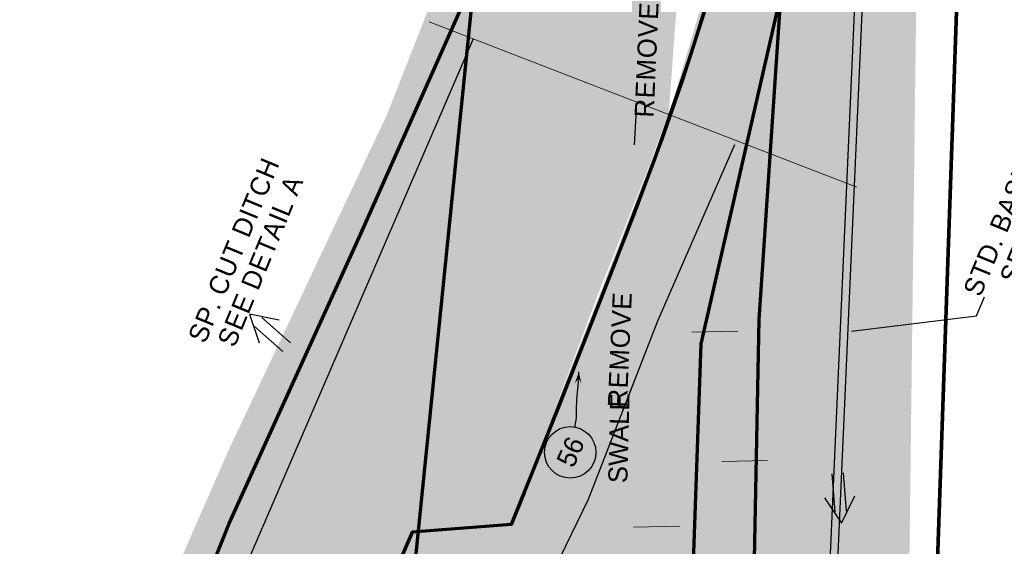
# Model space of a CAD drawing. Extents: x 1160061 to 2574774, y 200346 to 1150371.
# Tile 112 of 123: x 2483338 to 2483595, y 369220 to 369357. Entities that reach past the tile are written whole.
import ezdxf
from ezdxf.enums import TextEntityAlignment as Align

# ---------------------------------------------------------------- set-up
doc = ezdxf.new("R2010")
doc.units = 0
doc.header["$MEASUREMENT"] = 0
for name, color, linetype, lineweight in [('Exist Plan Preparation Drainage Arrows Symbol CELL', 5, 'Continuous', 30), ('Exist Plan Preparation Drainage Notes Label', 31, 'Continuous', 30), ('Exist Plan Preparation Watershed Blue', 5, 'Continuous', 30), ('Prop Drainage Structure Pipe Removal Label', 9, 'Continuous', 30), ('Prop Earthen Structure Ditch Flow Line', 6, 'Rdy Ditch Special Prp', 30), ('Prop Plan Preparation Grade to Drain Arrows CELL', 7, 'Continuous', 13), ('Prop Plan Preparation Watershed Pre Construction', 131, 'Continuous', 30)]:
    doc.layers.add(name, color=color, linetype=linetype, lineweight=lineweight)
doc.layers.add('Scratch_Level_5', color=6, linetype='Continuous', lineweight=0, plot=False)
doc.layers.add('Scratch_Level_6', color=30, linetype='Continuous', lineweight=0, plot=False)
doc.styles.add('Style-GEOMETRICFUTURA_211_M_L', font='GEOMETRICFUTURA_211_M_L.shx')
doc.linetypes.add('Rdy Ditch Special Prp', pattern='A,0.55,-0.2,[22,dgnlstyle-RdylsE.shx,S=0.001111,R=0,X=0,Y=0],-0.2,0.55', length=1.5)
doc.dimstyles.new('erosion_control', dxfattribs={"dimtxt": 4.99999, "dimasz": 9.99998, "dimexe": 2.499995, "dimexo": 2.499995, "dimgap": 2.499995, "dimtad": 0, "dimtih": 1, "dimtoh": 1, "dimzin": 3, "dimdsep": 46, "dimtxsty": 'Style-GEOMETRICFUTURA_211_M_L', "dimcen": 0.09, "dimaunit": 1, "dimadec": 4, "dimazin": 3, "dimtfac": 1, "dimtofl": 0, "dimtmove": 0, "dimatfit": 1, "dimfxl": 1, "dimtzin": 3, "dimlwd": 106, "dimarcsym": 0})

# ---------------------------------------------------------------- blocks, each defined once
blk = doc.blocks.new('*U88')
at = {"layer": 'Exist Plan Preparation Drainage Notes Label'}
blk.add_circle((-2.02, 0), 1.993, dxfattribs=at)
blk.add_open_spline([(-0.139, -0.659), (0.522, -0.972), (1.251, -1.003), (1.947, -1.171), (2.635, -1.338), (3.318, -1.546), (4.014, -1.669)], degree=3, knots=[0, 0, 0, 0, 0.5025, 0.5025, 0.5025, 1, 1, 1, 1], dxfattribs=at)
blk.add_solid([(4.014, -1.669), (3.192, -1.207), (3.124, -1.722), (3.522, -1.565)], dxfattribs=at)
blk = doc.blocks.new('PROP TERMINATOR ARROW_150')
at = {"layer": 'Prop Plan Preparation Grade to Drain Arrows CELL', "extrusion": (0, 0, -1)}
blk.add_solid([(5.710468, 0.950265), (0, 0), (4.99999, 0), (5.710468, -0.950265)], dxfattribs=at)
blk = doc.blocks.new('PROP PLAN PREPARATION GRADE TO DRAIN ARROWS_8')
at = {"layer": 'Prop Plan Preparation Grade to Drain Arrows CELL'}
blk.add_line((-7.00001, 0), (4.99999, 0), dxfattribs=at)
blk.add_blockref('PROP TERMINATOR ARROW_150', (4.99999, 0), dxfattribs=at)
blk = doc.blocks.new('PROP TERMINATOR ARROW_151')
at = {"layer": 'Prop Plan Preparation Grade to Drain Arrows CELL', "extrusion": (0, 0, -1)}
blk.add_solid([(5.710468, 0.950265), (0, 0), (4.99999, 0), (5.710468, -0.950265)], dxfattribs=at)
blk = doc.blocks.new('PROP PLAN PREPARATION GRADE TO DRAIN ARROWS_9')
at = {"layer": 'Prop Plan Preparation Grade to Drain Arrows CELL'}
blk.add_line((-7.00001, 0), (4.99999, 0), dxfattribs=at)
blk.add_blockref('PROP TERMINATOR ARROW_151', (4.99999, 0), dxfattribs=at)
blk = doc.blocks.new('PROP TERMINATOR ARROW_152')
at = {"layer": 'Prop Plan Preparation Grade to Drain Arrows CELL', "extrusion": (0, 0, -1)}
blk.add_solid([(5.710468, 0.950265), (0, 0), (4.99999, 0), (5.710468, -0.950265)], dxfattribs=at)
blk = doc.blocks.new('PROP PLAN PREPARATION GRADE TO DRAIN ARROWS_10')
at = {"layer": 'Prop Plan Preparation Grade to Drain Arrows CELL'}
blk.add_line((-7.00001, 0), (4.99999, 0), dxfattribs=at)
blk.add_blockref('PROP TERMINATOR ARROW_152', (4.99999, 0), dxfattribs=at)
blk = doc.blocks.new('EXIST PLAN PREPARATION DRAINAGE ARROWS SYMBOL_191')
at = {"layer": 'Exist Plan Preparation Drainage Arrows Symbol CELL'}
for p, q in [((-3.867991, 1.499997), (6.131989, 1.499997)), ((-3.867991, -1.499997), (6.131989, -1.499997))]:
    blk.add_line(p, q, dxfattribs=at)
at = {"layer": 'Exist Plan Preparation Drainage Arrows Symbol CELL', "flags": 128}
blk.add_lwpolyline([(0, 3.965233), (-6.867985, 0), (0, -3.965233)], dxfattribs=at)
blk = doc.blocks.new('EXIST PLAN PREPARATION DRAINAGE ARROWS SYMBOL_195')
at = {"layer": 'Exist Plan Preparation Drainage Arrows Symbol CELL'}
for p, q in [((-3.867991, 1.499997), (6.131989, 1.499997)), ((-3.867991, -1.499997), (6.131989, -1.499997))]:
    blk.add_line(p, q, dxfattribs=at)
at = {"layer": 'Exist Plan Preparation Drainage Arrows Symbol CELL', "flags": 128}
blk.add_lwpolyline([(0, 3.965233), (-6.867985, 0), (0, -3.965233)], dxfattribs=at)

msp = doc.modelspace()

# ---------------------------------------------------------------- hatches: boundary and pattern name
at = {"layer": 'Scratch_Level_6'}
for points in [[(2483435.61, 369037.31), (2483365.18, 369062.28), (2483237.07, 369103.64), (2482987.02, 369185.89), (2482927.65, 369205.42), (2482786.92, 369248.69), (2482743.22, 369262.13), (2482594.43, 369310.99), (2482611.93, 369323.88), (2482730.69, 369288.87), (2482751.69, 369277.32), (2482878.31, 369241.5), (2482887.67, 369244.68), (2483020.64, 369207.64), (2483090.07, 369184.2), (2483246.22, 369131.49), (2483300.52, 369117.38), (2483325.73, 369114.28), (2483344, 369127), (2483357.02, 369164.01), (2483392.59, 369245.11), (2483433.95, 369332.65), (2483462.39, 369405.08), (2483476.45, 369450.64), (2483485.53, 369492.69), (2483504.08, 369539.43), (2483510.87, 369635.13), (2483526.89, 369675.46), (2483536.44, 369686.46), (2483534.36, 369659.34), (2483527.06, 369577.32), (2483517.68, 369468.69), (2483508.82, 369349.27), (2483507.64, 369333.27), (2483502.45, 369319.09), (2483507.22, 369331.01), (2483502.45, 369319.09), (2483489.78, 369287.41), (2483473.54, 369244.29), (2483464.99, 369221.57), (2483441.31, 369167.78), (2483431.59, 369145.7), (2483426.13, 369132.19), (2483415.57, 369105.42), (2483415.96, 369093.74), (2483416.97, 369083.14), (2483425.21, 369071.78), (2483430.6, 369060.92)], [(2483643.69, 368960.94), (2483608.79, 368976.78), (2483546.81, 368998.68), (2483456.37, 369030.63), (2483435.1, 369037.59), (2483430.6, 369060.92), (2483416.91, 369083.65), (2483415.13, 369104.47), (2483431.42, 369146.07), (2483459.18, 369207.74), (2483507.22, 369331.01), (2483533.48, 369420.19), (2483543.32, 369458.7), (2483557.39, 369642.26), (2483560.61, 369684.33), (2483595.35, 369649.31), (2483595.29, 369589.28), (2483572.45, 369371.96), (2483569.75, 369151.67), (2483554.17, 369051.21), (2483567.61, 369046.99), (2483644.45, 369022.89), (2483658.83, 368996.96)]]:
    msp.add_hatch(color=256, dxfattribs=at).paths.add_polyline_path(points)

# ---------------------------------------------------------------- linework, layer by layer
at = {"layer": 'Exist Plan Preparation Drainage Notes Label'}
msp.add_solid([(2483498.7, 369324.75), (2483500.23, 369329.67), (2483497.73, 369329.81)], dxfattribs=at)
at = {"layer": 'Exist Plan Preparation Watershed Blue', "color": 5, "linetype": 'Continuous', "lineweight": 70, "flags": 128}
msp.add_lwpolyline([(2483546.5, 369505.59), (2483549.13, 369555.88), (2483575.83, 369535.76), (2483570.64, 369469.75), (2483563.65, 369387.03), (2483583.95, 369392.42), (2483574.67, 369122.95), (2483545.83, 369085.68), (2483528.46, 369084.43), (2483524.88, 369078.02), (2483528.35, 369152.31), (2483529.23, 369176.27), (2483531.24, 369279.08), (2483546.5, 369505.59)], close=True, dxfattribs=at)
for points in [[(2483692.38, 369093.51), (2483574.67, 369122.95), (2483583.95, 369392.42)], [(2483511.54, 369143.7), (2483516.11, 369272.78), (2483539.81, 369376.36)], [(2483519.98, 369369.95), (2483513.06, 369347.41), (2483503.82, 369320.69), (2483493.67, 369294.29), (2483478.93, 369256.66), (2483466.43, 369225.5), (2483440.49, 369223.51), (2483399.31, 369128.11)], [(2483456.77, 369368.07), (2483441.52, 369217.84), (2483416.25, 369128.53), (2483407.11, 369112.72), (2483340.38, 369094.97), (2483309.13, 369097.39), (2483270.41, 369109.94), (2483247.73, 369117.24), (2483008.59, 369194.43), (2482949.06, 369211.26), (2482875.96, 369231.89), (2482876.07, 369234.16), (2482869.88, 369361.7)], [(2483516.85, 369359.42), (2483511.19, 369341.75), (2483505.82, 369326.19), (2483498.56, 369306.76), (2483488.81, 369281.87), (2483484.03, 369269.69), (2483478.8, 369256.33), (2483475.38, 369247.81), (2483469.78, 369233.86), (2483466.43, 369225.5), (2483440.49, 369223.51), (2483399.31, 369128.11), (2483394.86, 369117.81), (2483376.5, 369125.74), (2483372.81, 369117.2), (2483369.05, 369113.55), (2483353.67, 369126.99), (2483353.67, 369126.99), (2483385.83, 369208.8), (2483392.66, 369225.77), (2483427.06, 369301.49), (2483456.77, 369368.07)]]:
    msp.add_lwpolyline(points, dxfattribs=at)
at = {"layer": 'Prop Earthen Structure Ditch Flow Line', "linetype": 'Rdy Ditch Special Prp', "ltscale": 50}
for p, q in [((2483556.58, 369370.35), (2483544.22, 369089.8)), ((2483558.58, 369370.26), (2483546.22, 369089.71)), ((2483456.5, 369352.46), (2483357.55, 369123.38))]:
    msp.add_line(p, q, dxfattribs=at)
at = {"layer": 'Prop Earthen Structure Ditch Flow Line', "ltscale": 50}
for p, q in [((2483524.79, 369324.71), (2483504.65, 369278.68)), ((2483504.65, 369278.68), (2483486.57, 369232.03)), ((2483486.57, 369232.03), (2483464.54, 369187.08))]:
    msp.add_line(p, q, dxfattribs=at)
at = {"layer": 'Prop Plan Preparation Watershed Pre Construction', "color": 200, "flags": 128}
msp.add_lwpolyline([(2483456.77, 369368.07), (2483392.66, 369225.77), (2483353.67, 369126.99), (2483369.05, 369113.55), (2483361.09, 369101.95), (2483407.11, 369112.72), (2483416.25, 369128.53), (2483441.52, 369217.84), (2483456.77, 369368.07)], close=True, dxfattribs=at)
at = {"layer": 'Scratch_Level_5'}
for p in [(2483444.98, 369356.84), (2483556.79, 369313.69)]:
    msp.add_line(p, (2483489.99, 369339.47), dxfattribs=at)

# ---------------------------------------------------------------- block references
at = {"layer": 'Exist Plan Preparation Drainage Arrows Symbol CELL'}
for name, p, rotation in [('EXIST PLAN PREPARATION DRAINAGE ARROWS SYMBOL_195', (2483403.11, 369275.94), 318.676989), ('EXIST PLAN PREPARATION DRAINAGE ARROWS SYMBOL_191', (2483552.3, 369232.77), 94.271072)]:
    msp.add_blockref(name, p, dxfattribs=dict(at, rotation=rotation))
at = {"layer": 'Exist Plan Preparation Drainage Notes Label', "xscale": 3.375, "yscale": 3.375, "zscale": 3.375, "rotation": 99.322954}
msp.add_blockref('*U88', (2483480.76, 369251.11), dxfattribs=at)
at = {"layer": 'Prop Plan Preparation Grade to Drain Arrows CELL'}
for name, p, rotation in [('PROP PLAN PREPARATION GRADE TO DRAIN ARROWS_9', (2483518.69, 369275.92), 181.144796), ('PROP PLAN PREPARATION GRADE TO DRAIN ARROWS_8', (2483528.48, 369242.12), 1.144796), ('PROP PLAN PREPARATION GRADE TO DRAIN ARROWS_10', (2483503.41, 369224.96), 181.144796)]:
    msp.add_blockref(name, p, dxfattribs=dict(at, rotation=rotation))

# ---------------------------------------------------------------- texts
at = {"layer": 'Exist Plan Preparation Drainage Notes Label', "style": 'Style-GEOMETRICFUTURA_211_M_L'}
msp.add_text('SWALE', height=5, rotation=88.548, dxfattribs=at).set_placement((2483491.78, 369236.43), align=Align.TOP_LEFT)
msp.add_text('56', height=5.062, rotation=65.8631, dxfattribs=at).set_placement((2483481.91, 369244.54), align=Align.MIDDLE_CENTER)
at = {"layer": 'Prop Drainage Structure Pipe Removal Label', "char_height": 5, "attachment_point": 8, "rotation": 87.4459, "line_spacing_factor": 0.6, "style": 'Style-GEOMETRICFUTURA_211_M_L'}
for insert in [(2483504.39, 369346.88), (2483497.39, 369271.1)]:
    msp.add_mtext('\\T1.044;REMOVE', dxfattribs=dict(at, insert=insert))
at = {"layer": 'Prop Earthen Structure Ditch Flow Line', "linetype": 'Rdy Ditch Special Prp', "char_height": 5, "attachment_point": 5, "rotation": 67.5631, "line_spacing_factor": 0.900001, "style": 'Style-GEOMETRICFUTURA_211_M_L'}
for s, insert in [('\\T1.057;STD. BASE DITCH\\PSEE DETAIL F\\P', (2483601.83, 369312.18)), ('\\T1.057;SP. CUT DITCH\\PSEE DETAIL A', (2483397.4, 369295.85))]:
    msp.add_mtext(s, dxfattribs=dict(at, insert=insert))

# ---------------------------------------------------------------- leaders
at = {"layer": 'Exist Plan Preparation Drainage Notes Label'}
msp.add_leader([(2483498.7, 369324.75), (2483499.22, 369333.89)], dimstyle='erosion_control', override={"dimtxt": 5, "dimasz": 5, "dimgap": 0, "dimlwd": -2}, dxfattribs=at)
at = {"layer": 'Prop Earthen Structure Ditch Flow Line', "linetype": 'Continuous', "lineweight": 13}
msp.add_leader([(2483555.37, 369276.02), (2483588.11, 369280.06), (2483590.15, 369285)], dimstyle='erosion_control', override={"dimtxt": 5, "dimasz": 5, "dimgap": 0, "dimlwd": -2}, dxfattribs=at)

doc.saveas('drawing.dxf')
